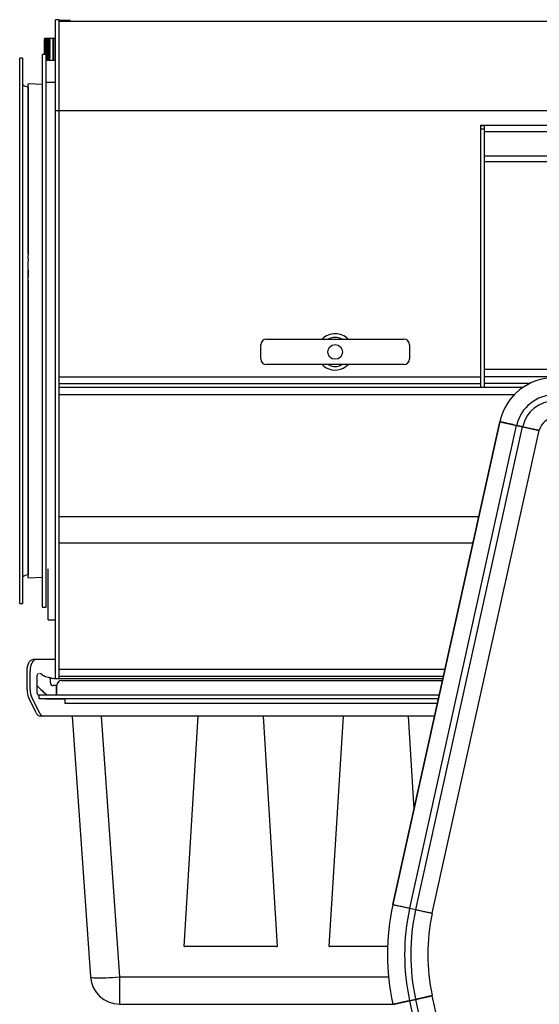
# Model space of a CAD drawing. Header units: inches. Extents: x -23 to 75, y -16 to 87.
# Tile 2 of 5: x -23 to -5, y 2 to 35. Entities that reach past the tile are written whole.
import ezdxf

# ---------------------------------------------------------------- set-up
doc = ezdxf.new("R2010")
doc.units = ezdxf.units.IN
doc.header["$MEASUREMENT"] = 0

msp = doc.modelspace()

# ---------------------------------------------------------------- linework, layer by layer
at = {"color": 7, "linetype": 'Continuous', "lineweight": 25}
for p, q in [((-22.125, 12.777), (-22.125, 35.428)), ((-22, 35.428), (-22.125, 35.428)), ((-22, 12.777), (-22, 35.428)), ((-21.625, 35.401), (-22, 35.401)), ((-22, 35.378), (22, 35.378)), ((-21.625, 35.378), (-21.625, 35.401)), ((-22.489, 34.786), (-22.505, 34.771)), ((-22.505, 34.229), (-22.505, 34.771)), ((-22.309, 34.555), (-22.492, 34.555)), ((-22.208, 34.786), (-22.489, 34.786)), ((-22.489, 34.784), (-22.489, 34.786)), ((-22.489, 34.786), (-22.309, 34.786)), ((-22.309, 34.784), (-22.489, 34.784)), ((-22.489, 34.776), (-22.489, 34.781)), ((-22.489, 34.781), (-22.309, 34.781)), ((-22.309, 34.776), (-22.489, 34.776)), ((-22.489, 34.763), (-22.489, 34.772)), ((-22.489, 34.772), (-22.309, 34.772)), ((-22.309, 34.763), (-22.489, 34.763)), ((-22.489, 34.559), (-22.489, 34.758)), ((-22.489, 34.758), (-22.309, 34.758)), ((-22.309, 34.746), (-22.489, 34.746)), ((-22.489, 34.739), (-22.309, 34.739)), ((-22.309, 34.724), (-22.489, 34.724)), ((-22.489, 34.715), (-22.309, 34.715)), ((-22.309, 34.698), (-22.489, 34.698)), ((-22.489, 34.688), (-22.309, 34.688)), ((-22.309, 34.668), (-22.489, 34.668)), ((-22.489, 34.656), (-22.309, 34.656)), ((-22.309, 34.634), (-22.489, 34.634)), ((-22.489, 34.622), (-22.309, 34.622)), ((-22.309, 34.598), (-22.489, 34.598)), ((-22.489, 34.584), (-22.309, 34.584)), ((-22.309, 34.559), (-22.489, 34.559)), ((-22.489, 34.518), (-22.489, 34.545)), ((-22.489, 34.545), (-22.309, 34.545)), ((-22.309, 34.786), (-22.309, 34.786)), ((-22.309, 34.781), (-22.309, 34.784)), ((-22.309, 34.772), (-22.309, 34.776)), ((-22.309, 34.758), (-22.309, 34.763)), ((-22.309, 34.739), (-22.309, 34.746)), ((-22.309, 34.715), (-22.309, 34.724)), ((-22.309, 34.688), (-22.309, 34.698)), ((-22.309, 34.656), (-22.309, 34.668)), ((-22.309, 34.622), (-22.309, 34.634)), ((-22.309, 34.584), (-22.309, 34.598)), ((-22.309, 34.545), (-22.309, 34.559)), ((-22.208, 34.036), (-22.208, 34.786)), ((-22.125, 34.786), (-22.192, 34.786)), ((-22.192, 34.786), (-22.192, 34.036)), ((-22.442, 34.229), (-22.567, 34.229)), ((-22.567, 15.225), (-22.567, 34.229)), ((-22.494, 34.295), (-22.493, 34.3)), ((-22.492, 34.42), (-22.493, 34.428)), ((-22.309, 34.518), (-22.489, 34.518)), ((-22.489, 34.476), (-22.489, 34.503)), ((-22.489, 34.503), (-22.309, 34.503)), ((-22.309, 34.476), (-22.489, 34.476)), ((-22.489, 34.432), (-22.489, 34.46)), ((-22.489, 34.46), (-22.309, 34.46)), ((-22.309, 34.432), (-22.489, 34.432)), ((-22.489, 34.389), (-22.489, 34.417)), ((-22.489, 34.417), (-22.309, 34.417)), ((-22.309, 34.389), (-22.489, 34.389)), ((-22.489, 34.345), (-22.489, 34.373)), ((-22.489, 34.373), (-22.309, 34.373)), ((-22.309, 34.345), (-22.489, 34.345)), ((-22.489, 34.303), (-22.489, 34.33)), ((-22.489, 34.33), (-22.309, 34.33)), ((-22.309, 34.303), (-22.489, 34.303)), ((-22.489, 34.223), (-22.489, 34.288)), ((-22.489, 34.288), (-22.309, 34.288)), ((-22.309, 34.262), (-22.489, 34.262)), ((-22.489, 34.248), (-22.309, 34.248)), ((-22.442, 15.225), (-22.442, 34.229)), ((-22.309, 34.223), (-22.442, 34.223)), ((-22.442, 34.21), (-22.309, 34.21)), ((-22.309, 34.503), (-22.309, 34.518)), ((-22.309, 34.46), (-22.309, 34.476)), ((-22.309, 34.417), (-22.309, 34.432)), ((-22.309, 34.373), (-22.309, 34.389)), ((-22.309, 34.33), (-22.309, 34.345)), ((-22.309, 34.288), (-22.309, 34.303)), ((-22.309, 34.248), (-22.309, 34.262)), ((-22.309, 34.21), (-22.309, 34.223)), ((-23.257, 34.102), (-23.357, 34.102)), ((-23.357, 15.352), (-23.357, 34.102)), ((-23.257, 34.102), (-23.257, 15.352)), ((-22.309, 34.187), (-22.442, 34.187)), ((-22.442, 34.174), (-22.309, 34.174)), ((-22.309, 34.153), (-22.442, 34.153)), ((-22.442, 34.142), (-22.309, 34.142)), ((-22.309, 34.123), (-22.442, 34.123)), ((-22.442, 34.114), (-22.309, 34.114)), ((-22.309, 34.097), (-22.442, 34.097)), ((-22.442, 34.089), (-22.309, 34.089)), ((-22.309, 34.076), (-22.442, 34.076)), ((-22.442, 34.069), (-22.309, 34.069)), ((-22.309, 34.059), (-22.442, 34.059)), ((-22.442, 34.054), (-22.309, 34.054)), ((-22.309, 34.046), (-22.442, 34.046)), ((-22.442, 34.044), (-22.309, 34.044)), ((-22.442, 34.043), (-22.309, 34.043)), ((-22.309, 34.039), (-22.442, 34.039)), ((-22.442, 34.037), (-22.309, 34.037)), ((-22.442, 34.036), (-22.208, 34.036)), ((-22.309, 34.174), (-22.309, 34.187)), ((-22.309, 34.142), (-22.309, 34.153)), ((-22.309, 34.114), (-22.309, 34.123)), ((-22.309, 34.089), (-22.309, 34.097)), ((-22.309, 34.069), (-22.309, 34.076)), ((-22.309, 34.054), (-22.309, 34.059)), ((-22.309, 34.043), (-22.309, 34.046)), ((-22.309, 34.037), (-22.309, 34.039)), ((-22.192, 34.036), (-22.125, 34.036)), ((-22.567, 33.203), (-23.064, 33.22)), ((-23.064, 27.373), (-23.064, 33.22)), ((-22.442, 33.277), (-22.125, 33.277)), ((-23.064, 33.12), (-23.067, 33.12)), ((-23.067, 33.12), (-23.067, 27.342)), ((-22.125, 32.303), (22.125, 32.303)), ((-7.5, 31.803), (7.5, 31.803)), ((-7.5, 31.803), (-7.5, 30.288)), ((-7.498, 31.77), (-7.5, 31.77)), ((-7.5, 31.677), (-7.498, 31.677)), ((-7.498, 31.558), (-7.5, 31.558)), ((-7.498, 31.52), (-7.5, 31.52)), ((-7.373, 31.783), (-7.498, 31.783)), ((-7.498, 31.783), (-7.498, 23.14)), ((-7.373, 31.658), (-7.498, 31.658)), ((-7.373, 31.803), (-7.373, 22.779)), ((-7.373, 31.587), (7.373, 31.587)), ((-7.5, 31.416), (-7.498, 31.416)), ((-7.498, 31.289), (-7.5, 31.289)), ((-7.498, 31.252), (-7.5, 31.252)), ((-7.5, 31.138), (-7.498, 31.138)), ((-7.498, 31.003), (-7.5, 31.003)), ((-7.498, 30.968), (-7.5, 30.968)), ((-7.5, 30.843), (-7.498, 30.843)), ((-7.498, 30.701), (-7.5, 30.701)), ((-7.498, 30.668), (-7.5, 30.668)), ((-7.5, 30.532), (-7.498, 30.532)), ((-7.373, 30.749), (7.373, 30.749)), ((-7.373, 30.553), (7.373, 30.553)), ((-7.498, 30.384), (-7.5, 30.384)), ((-7.498, 30.352), (-7.5, 30.352)), ((-7.5, 30.288), (-7.498, 30.288)), ((-7.5, 29.913), (-7.5, 27.663)), ((-7.498, 29.913), (-7.5, 29.913)), ((-7.5, 29.868), (-7.498, 29.868)), ((-7.498, 29.706), (-7.5, 29.706)), ((-7.498, 29.678), (-7.5, 29.678)), ((-7.5, 29.515), (-7.498, 29.515)), ((-7.498, 29.348), (-7.5, 29.348)), ((-7.498, 29.322), (-7.5, 29.322)), ((-7.5, 29.15), (-7.498, 29.15)), ((-7.498, 28.977), (-7.5, 28.977)), ((-7.498, 28.953), (-7.5, 28.953)), ((-7.5, 28.774), (-7.498, 28.774)), ((-7.498, 28.596), (-7.5, 28.596)), ((-7.498, 28.574), (-7.5, 28.574)), ((-7.5, 28.387), (-7.498, 28.387)), ((-7.498, 28.205), (-7.5, 28.205)), ((-7.498, 28.185), (-7.5, 28.185)), ((-7.5, 27.991), (-7.498, 27.991)), ((-7.498, 27.805), (-7.5, 27.805)), ((-7.498, 27.788), (-7.5, 27.788)), ((-7.5, 27.663), (-7.498, 27.663)), ((-23.067, 27.215), (-23.067, 27.166)), ((-7.5, 27.288), (-7.5, 25.038)), ((-7.498, 27.288), (-7.5, 27.288)), ((-7.5, 27.175), (-7.498, 27.175)), ((-23.067, 26.799), (-23.067, 26.689)), ((-23.067, 26.799), (-23.064, 26.799)), ((-23.064, 26.715), (-23.064, 26.825)), ((-7.498, 26.982), (-7.5, 26.982)), ((-7.498, 26.969), (-7.5, 26.969)), ((-7.5, 26.757), (-7.498, 26.757)), ((-23.065, 26.689), (-23.067, 26.689)), ((-23.067, 26.449), (-23.067, 16.333)), ((-23.064, 26.622), (-23.064, 26.573)), ((-23.064, 16.234), (-23.064, 26.47)), ((-7.498, 26.562), (-7.5, 26.562)), ((-7.498, 26.551), (-7.5, 26.551)), ((-7.5, 26.334), (-7.498, 26.334)), ((-7.498, 26.136), (-7.5, 26.136)), ((-7.498, 26.128), (-7.5, 26.128)), ((-7.5, 25.906), (-7.498, 25.906)), ((-7.498, 25.707), (-7.5, 25.707)), ((-7.498, 25.702), (-7.5, 25.702)), ((-7.5, 25.476), (-7.498, 25.476)), ((-7.498, 25.276), (-7.5, 25.276)), ((-7.498, 25.273), (-7.5, 25.273)), ((-7.5, 25.043), (-7.498, 25.043)), ((-7.5, 25.038), (-7.498, 25.038)), ((-14.863, 24.441), (-10.137, 24.441)), ((-7.5, 24.663), (-7.5, 22.779)), ((-7.498, 24.663), (-7.5, 24.663)), ((-7.5, 24.611), (-7.498, 24.611)), ((-7.5, 24.61), (-7.498, 24.61)), ((-7.498, 24.41), (-7.5, 24.41)), ((-15.062, 23.766), (-15.062, 24.241)), ((-9.938, 24.241), (-9.938, 23.766)), ((-7.5, 24.181), (-7.498, 24.181)), ((-7.5, 24.177), (-7.498, 24.177)), ((-10.137, 23.566), (-14.863, 23.566)), ((-7.498, 23.547), (-7.5, 23.547)), ((-7.342, 23.412), (7.358, 23.412)), ((-22, 23.147), (-7.5, 23.147)), ((-7.5, 23.325), (-7.498, 23.325)), ((7.373, 23.15), (-7.373, 23.15)), ((-22, 22.92), (-7.5, 22.92)), ((-6.041, 22.779), (-22, 22.779)), ((-7.373, 22.923), (-5.797, 22.923)), ((-22, 22.544), (-6.32, 22.544)), ((-6.834, 21.599), (-10.513, 5.002)), ((-10.513, 5.002), (-6.834, 21.599)), ((-9.935, 4.874), (-6.256, 21.471)), ((-9.728, 4.828), (-6.049, 21.425)), ((-6.834, 21.599), (-5.476, 21.298)), ((-6.831, 21.611), (-6.808, 21.606)), ((-6.256, 21.471), (-6.253, 21.482)), ((-6.253, 21.482), (-6.046, 21.436)), ((-6.049, 21.425), (-6.046, 21.436)), ((-9.156, 4.701), (-5.476, 21.298)), ((-9.156, 4.701), (-5.476, 21.298)), ((-22, 18.339), (-7.556, 18.339)), ((-22, 17.438), (-7.756, 17.438)), ((-23.067, 16.333), (-23.064, 16.334)), ((-22.375, 14.792), (-22.375, 16.544)), ((-23.064, 16.234), (-22.567, 16.251)), ((-23.357, 15.352), (-23.257, 15.352)), ((-22.567, 15.225), (-22.442, 15.225)), ((-22.375, 14.792), (-22.125, 14.792)), ((-22.125, 13.427), (-22.903, 13.427)), ((-23.103, 12.392), (-23.103, 13.027)), ((-22.995, 12.392), (-22.995, 13.027)), ((-22.593, 12.909), (-22.529, 12.863)), ((-22, 13.097), (-8.719, 13.097)), ((-22.757, 12.302), (-22.757, 12.839)), ((-22.3, 12.621), (-22.3, 12.79)), ((-22.185, 12.777), (-8.789, 12.777)), ((-22.075, 12.202), (-22.075, 12.532)), ((-22, 12.852), (-8.773, 12.852)), ((-21.905, 12.702), (-8.806, 12.702)), ((-8.917, 12.202), (-22.707, 12.202)), ((-22.683, 12.077), (-22.683, 12.202)), ((-22.1, 12.527), (-22.206, 12.527)), ((-22.1, 12.527), (-22.1, 12.214)), ((-22.786, 11.594), (-23.044, 12.11)), ((-22.936, 12.11), (-22.678, 11.594)), ((-8.945, 12.077), (-22.683, 12.077)), ((-22.455, 12.075), (-21.808, 12.075)), ((-22, 12.077), (-22, 12.075)), ((-21.808, 12.077), (-21.808, 11.907)), ((-21.808, 12.075), (-21.808, 11.907)), ((-8.982, 11.907), (-21.808, 11.907)), ((-9.078, 11.477), (-22.645, 11.477)), ((-21.548, 11.477), (-20.921, 2.507)), ((-20.551, 11.477), (-19.923, 2.507)), ((-17.701, 3.559), (-17.217, 11.477)), ((-14.983, 11.477), (-14.499, 3.559)), ((-12.701, 3.559), (-12.217, 11.477)), ((-9.983, 11.477), (-9.788, 8.274)), ((-10.493, 4.985), (-10.516, 4.99)), ((-10.513, 5.002), (-9.156, 4.701)), ((-9.731, 4.816), (-9.938, 4.862)), ((-9.158, 4.689), (-9.176, 4.693)), ((-14.514, 3.553), (-17.686, 3.553)), ((-10.697, 3.553), (-12.686, 3.553)), ((-19.923, 2.507), (-19.923, 1.577)), ((-19.923, 2.507), (-10.664, 2.507)), ((-10.513, 1.561), (-9.156, 1.862)), ((-9.938, 1.701), (-9.731, 1.747)), ((-9.935, 1.689), (-9.938, 1.701)), ((-9.728, 1.735), (-9.731, 1.747)), ((-7.867, -6.661), (-9.728, 1.735)), ((-9.176, 1.87), (-9.158, 1.874)), ((-7.294, -6.534), (-9.156, 1.862)), ((-7.294, -6.534), (-9.156, 1.862)), ((-19.923, 1.577), (-10.516, 1.577)), ((-10.516, 1.573), (-10.493, 1.578)), ((-10.479, 1.581), (-10.508, 1.575)), ((-8.074, -6.707), (-9.935, 1.689))]:
    msp.add_line(p, q, dxfattribs=at)
at = {"color": 7, "linetype": 'Continuous', "lineweight": 25, "flags": 128}
for points in [[(-23.064, 26.573), (-23.065, 26.567), (-23.066, 26.568), (-23.067, 26.577), (-23.067, 26.594), (-23.067, 26.616), (-23.066, 26.645), (-23.065, 26.678), (-23.064, 26.715)], [(-12.946, 23.566), (-12.888, 23.514), (-12.811, 23.461)], [(-5.491, 21.313), (-5.49, 21.313), (-5.487, 21.312), (-5.474, 21.309)], [(-23.103, 13.027), (-23.099, 13.105), (-23.088, 13.18), (-23.069, 13.249), (-23.044, 13.31), (-23.014, 13.359), (-22.979, 13.396), (-22.942, 13.419), (-22.903, 13.427)], [(-22.795, 13.427), (-22.834, 13.419), (-22.871, 13.396), (-22.906, 13.359), (-22.936, 13.31), (-22.961, 13.249), (-22.979, 13.18), (-22.991, 13.105), (-22.995, 13.027)], [(-22.757, 12.839), (-22.756, 12.859), (-22.753, 12.878), (-22.749, 12.895), (-22.742, 12.91), (-22.735, 12.922), (-22.726, 12.932), (-22.717, 12.937), (-22.707, 12.939)], [(-22.707, 12.202), (-22.717, 12.204), (-22.726, 12.209), (-22.735, 12.219), (-22.742, 12.231), (-22.749, 12.246), (-22.753, 12.263), (-22.756, 12.282), (-22.757, 12.302)], [(-20.921, 2.507), (-20.913, 2.499), (-20.891, 2.492), (-20.855, 2.487), (-20.805, 2.483), (-20.743, 2.48), (-20.668, 2.479), (-20.583, 2.479), (-20.488, 2.48), (-20.386, 2.483), (-20.276, 2.487), (-20.161, 2.492), (-20.043, 2.499), (-19.923, 2.507)]]:
    msp.add_lwpolyline(points, dxfattribs=at)
at = {"color": 7, "linetype": 'Continuous', "lineweight": 25}
msp.add_circle((-12.5, 24.003), 0.253, dxfattribs=at)
for centre, radius, start, end in [((-23.057, 33.42), 0.3, 228.1897, 268), ((-19.474, 26.982), 3.598, 177.0754, 182.9246), ((-16.794, 26.445), 6.278, 177.7702, 179.2651), ((-14.863, 24.241), 0.2, 90, 180), ((-12.5, 24.003), 0.625, 44.427, 135.573), ((-12.5, 24.003), 0.5, 61.2812, 118.6764), ((-10.137, 24.241), 0.2, 0, 90), ((-14.863, 23.766), 0.2, 180, 270), ((-10.137, 23.766), 0.2, 270, 360), ((-12.5, 24.003), 0.625, 240.1581, 315.573), ((-12.5, 24.003), 0.5, 242.4975, 297.4763), ((-4.932, 21.177), 1.948, 90.3484, 167.149), ((-4.932, 21.177), 1.948, 90.3495, 167.1505), ((-4.932, 21.177), 1.356, 90.499, 167.001), ((-4.932, 21.177), 1.144, 90.5916, 166.9084), ((-4.932, 21.177), 0.558, 91.1885, 166.3115), ((-6.819, 21.608), 0.0118, 167.1334, 257.4824), ((-23.057, 16.034), 0.3, 92, 131.8103), ((-22.682, 12.794), 0.145, 52.3705, 88.7786), ((-22.206, 12.621), 0.0937, 180, 270), ((-22.185, 13.277), 0.5, 259.8441, 270), ((-21.905, 12.532), 0.17, 90, 180), ((-22.453, 12.379), 0.65, 178.8567, 204.5452), ((-22.345, 12.379), 0.65, 178.8567, 204.5452), ((-17.819, 17.483), 7, 225.1348, 228.9803), ((-22.1, 12.183), 0.0312, 90, 143.1301), ((-22.619, 11.652), 0.177, 199.1377, 261.5838), ((-22.511, 11.652), 0.177, 199.1377, 261.5838), ((-2.754, 3.282), 7.948, 167.5851, 192.4145), ((-2.754, 3.282), 7.948, 167.5853, 192.4147), ((-2.754, 3.282), 7.356, 167.592, 192.408), ((-2.754, 3.282), 7.144, 167.5947, 192.4053), ((-2.754, 3.282), 6.558, 167.6033, 192.3974), ((-2.754, 3.282), 6.558, 167.603, 192.397), ((-9.187, 4.696), 0.0118, 347.5852, 77.4826), ((-19.923, 2.577), 1, 184, 270)]:
    msp.add_arc(centre, radius, start, end, dxfattribs=at)
for points in [[(-22.497, 34.778), (-22.494, 34.781), (-22.491, 34.783), (-22.489, 34.786)], [(-22.489, 34.786), (-22.491, 34.784), (-22.494, 34.781), (-22.497, 34.778)], [(-22.489, 34.784), (-22.491, 34.781), (-22.494, 34.778), (-22.497, 34.775)], [(-22.497, 34.775), (-22.494, 34.777), (-22.491, 34.779), (-22.489, 34.781)], [(-22.489, 34.776), (-22.491, 34.773), (-22.494, 34.77), (-22.497, 34.766)], [(-22.497, 34.766), (-22.494, 34.768), (-22.491, 34.77), (-22.489, 34.772)], [(-22.489, 34.763), (-22.491, 34.76), (-22.494, 34.757), (-22.497, 34.753)], [(-22.497, 34.753), (-22.494, 34.755), (-22.491, 34.756), (-22.489, 34.758)], [(-22.489, 34.746), (-22.491, 34.742), (-22.494, 34.739), (-22.497, 34.735)], [(-22.497, 34.735), (-22.494, 34.737), (-22.491, 34.738), (-22.489, 34.739)], [(-22.489, 34.724), (-22.491, 34.72), (-22.494, 34.717), (-22.497, 34.713)], [(-22.497, 34.713), (-22.494, 34.714), (-22.491, 34.715), (-22.489, 34.715)], [(-22.489, 34.698), (-22.491, 34.694), (-22.494, 34.691), (-22.497, 34.687)], [(-22.497, 34.687), (-22.494, 34.687), (-22.491, 34.688), (-22.489, 34.688)], [(-22.489, 34.668), (-22.491, 34.664), (-22.494, 34.661), (-22.497, 34.657)], [(-22.497, 34.657), (-22.494, 34.657), (-22.491, 34.657), (-22.489, 34.656)], [(-22.489, 34.634), (-22.491, 34.631), (-22.494, 34.627), (-22.497, 34.624)], [(-22.497, 34.624), (-22.494, 34.623), (-22.491, 34.622), (-22.489, 34.622)], [(-22.489, 34.598), (-22.491, 34.595), (-22.494, 34.591), (-22.497, 34.588)], [(-22.497, 34.588), (-22.494, 34.586), (-22.491, 34.585), (-22.489, 34.584)], [(-22.489, 34.559), (-22.491, 34.556), (-22.494, 34.552), (-22.497, 34.549)], [(-22.497, 34.549), (-22.494, 34.548), (-22.491, 34.546), (-22.489, 34.545)], [(-22.489, 34.518), (-22.491, 34.515), (-22.494, 34.512), (-22.497, 34.508)], [(-22.497, 34.508), (-22.494, 34.507), (-22.491, 34.505), (-22.489, 34.503)], [(-22.489, 34.476), (-22.491, 34.473), (-22.494, 34.47), (-22.497, 34.467)], [(-22.497, 34.467), (-22.494, 34.465), (-22.491, 34.462), (-22.489, 34.46)], [(-22.489, 34.432), (-22.491, 34.43), (-22.494, 34.427), (-22.497, 34.424)], [(-22.497, 34.424), (-22.494, 34.422), (-22.491, 34.419), (-22.489, 34.417)], [(-22.489, 34.389), (-22.491, 34.386), (-22.494, 34.384), (-22.497, 34.382)], [(-22.497, 34.382), (-22.494, 34.379), (-22.491, 34.376), (-22.489, 34.373)], [(-22.489, 34.345), (-22.491, 34.343), (-22.494, 34.341), (-22.497, 34.339)], [(-22.497, 34.339), (-22.494, 34.336), (-22.491, 34.333), (-22.489, 34.33)], [(-22.489, 34.303), (-22.491, 34.301), (-22.494, 34.3), (-22.497, 34.298)], [(-22.497, 34.298), (-22.494, 34.295), (-22.491, 34.291), (-22.489, 34.288)], [(-22.489, 34.262), (-22.491, 34.261), (-22.494, 34.259), (-22.497, 34.258)], [(-22.497, 34.258), (-22.494, 34.255), (-22.491, 34.251), (-22.489, 34.248)]]:
    msp.add_open_spline(points, degree=3, dxfattribs=at)
for points, knots in [([(-22.491, 34.515), (-22.491, 34.513), (-22.489, 34.51), (-22.491, 34.507), (-22.492, 34.505)], [0, 0, 0, 0, 0.4609059, 1, 1, 1, 1]), ([(-23.067, 27.342), (-23.069, 27.327), (-23.072, 27.296), (-23.073, 27.244), (-23.07, 27.22), (-23.067, 27.215)], [0, 0, 0, 0, 0.471697, 0.943394, 1.65094, 1.65094, 1.65094, 1.65094]), ([(-23.067, 26.525), (-23.069, 26.53), (-23.072, 26.531), (-23.073, 26.507), (-23.07, 26.472), (-23.067, 26.449)], [0, 0, 0, 0, 0.471697, 0.943394, 1.65094, 1.65094, 1.65094, 1.65094]), ([(-6.808, 21.606), (-6.805, 21.605), (-6.799, 21.604), (-6.783, 21.6), (-6.773, 21.598), (-6.747, 21.592), (-6.732, 21.589), (-6.697, 21.581), (-6.677, 21.576), (-6.61, 21.562), (-6.557, 21.55), (-6.432, 21.522), (-6.36, 21.506), (-6.28, 21.488)], [0, 0, 0, 0, 0.125, 0.125, 0.25, 0.25, 0.375, 0.375, 0.5, 0.5, 0.75, 0.75, 1, 1, 1, 1]), ([(-6.28, 21.488), (-6.277, 21.488), (-6.274, 21.487), (-6.264, 21.485), (-6.259, 21.484), (-6.253, 21.482)], [0, 0, 0, 0, 0.5, 0.5, 1, 1, 1, 1]), ([(-6.046, 21.436), (-6.04, 21.435), (-6.035, 21.434), (-6.026, 21.432), (-6.022, 21.431), (-6.02, 21.43)], [0, 0, 0, 0, 0.5, 0.5, 1, 1, 1, 1]), ([(-6.02, 21.43), (-5.939, 21.413), (-5.868, 21.397), (-5.743, 21.369), (-5.689, 21.357), (-5.622, 21.342), (-5.602, 21.338), (-5.567, 21.33), (-5.552, 21.327), (-5.526, 21.321), (-5.516, 21.319), (-5.5, 21.315), (-5.494, 21.314), (-5.491, 21.313)], [0, 0, 0, 0, 0.25, 0.25, 0.5, 0.5, 0.625, 0.625, 0.75, 0.75, 0.875, 0.875, 1, 1, 1, 1]), ([(-22.38, 12.807), (-22.411, 12.816), (-22.44, 12.825), (-22.491, 12.844), (-22.512, 12.853), (-22.529, 12.863)], [0, 0, 0, 0, 0.5, 0.5, 1, 1, 1, 1]), ([(-22.274, 12.785), (-22.277, 12.785), (-22.284, 12.786), (-22.295, 12.788), (-22.306, 12.79), (-22.317, 12.792), (-22.328, 12.794), (-22.338, 12.797), (-22.349, 12.799), (-22.359, 12.802), (-22.37, 12.804), (-22.376, 12.806), (-22.38, 12.807)], [0, 0, 0, 0, 0.099224, 0.198593, 0.298117, 0.397807, 0.497673, 0.597726, 0.697975, 0.79843, 0.899102, 1, 1, 1, 1]), ([(-9.964, 4.868), (-10.045, 4.886), (-10.117, 4.902), (-10.242, 4.93), (-10.295, 4.941), (-10.383, 4.961), (-10.419, 4.969), (-10.457, 4.977), (-10.468, 4.98), (-10.484, 4.983), (-10.49, 4.985), (-10.493, 4.985)], [0, 0, 0, 0, 0.25, 0.25, 0.5, 0.5, 0.75, 0.75, 0.875, 0.875, 1, 1, 1, 1]), ([(-9.176, 4.693), (-9.182, 4.695), (-9.198, 4.698), (-9.249, 4.71), (-9.284, 4.717), (-9.372, 4.737), (-9.425, 4.749), (-9.519, 4.77), (-9.553, 4.777), (-9.625, 4.793), (-9.664, 4.802), (-9.704, 4.811)], [0, 0, 0, 0, 0.25, 0.25, 0.5, 0.5, 0.75, 0.75, 0.875, 0.875, 1, 1, 1, 1]), ([(-17.701, 3.559), (-17.7, 3.558), (-17.699, 3.557), (-17.697, 3.556), (-17.694, 3.554), (-17.69, 3.554), (-17.687, 3.553), (-17.686, 3.553)], [0, 0, 0, 0, 0.108109, 0.26746, 0.498862, 0.767626, 1, 1, 1, 1]), ([(-14.514, 3.553), (-14.513, 3.553), (-14.512, 3.553), (-14.509, 3.554), (-14.506, 3.555), (-14.503, 3.556), (-14.501, 3.557), (-14.5, 3.558), (-14.499, 3.559)], [0, 0, 0, 0, 0.149558, 0.31938, 0.501253, 0.73263, 0.891942, 1, 1, 1, 1]), ([(-12.701, 3.559), (-12.7, 3.558), (-12.699, 3.557), (-12.697, 3.556), (-12.694, 3.554), (-12.69, 3.554), (-12.687, 3.553), (-12.686, 3.553)], [0, 0, 0, 0, 0.108266, 0.267631, 0.498862, 0.767965, 1, 1, 1, 1]), ([(-10.493, 1.578), (-10.49, 1.579), (-10.484, 1.58), (-10.468, 1.584), (-10.458, 1.586), (-10.432, 1.592), (-10.417, 1.595), (-10.381, 1.603), (-10.361, 1.607), (-10.295, 1.622), (-10.241, 1.634), (-10.116, 1.661), (-10.045, 1.677), (-9.964, 1.695)], [0, 0, 0, 0, 0.125, 0.125, 0.25, 0.25, 0.375, 0.375, 0.5, 0.5, 0.75, 0.75, 1, 1, 1, 1]), ([(-9.964, 1.695), (-9.962, 1.696), (-9.958, 1.697), (-9.949, 1.699), (-9.943, 1.7), (-9.938, 1.701)], [0, 0, 0, 0, 0.5, 0.5, 1, 1, 1, 1]), ([(-9.731, 1.747), (-9.725, 1.748), (-9.72, 1.749), (-9.71, 1.751), (-9.707, 1.752), (-9.704, 1.753)], [0, 0, 0, 0, 0.5, 0.5, 1, 1, 1, 1]), ([(-9.704, 1.753), (-9.664, 1.762), (-9.626, 1.77), (-9.554, 1.786), (-9.52, 1.794), (-9.457, 1.808), (-9.428, 1.814), (-9.375, 1.826), (-9.35, 1.831), (-9.284, 1.846), (-9.249, 1.854), (-9.198, 1.865), (-9.182, 1.869), (-9.176, 1.87)], [0, 0, 0, 0, 0.125, 0.125, 0.25, 0.25, 0.375, 0.375, 0.5, 0.5, 0.75, 0.75, 1, 1, 1, 1])]:
    msp.add_open_spline(points, degree=3, knots=knots, dxfattribs=at)

doc.saveas('drawing.dxf')
